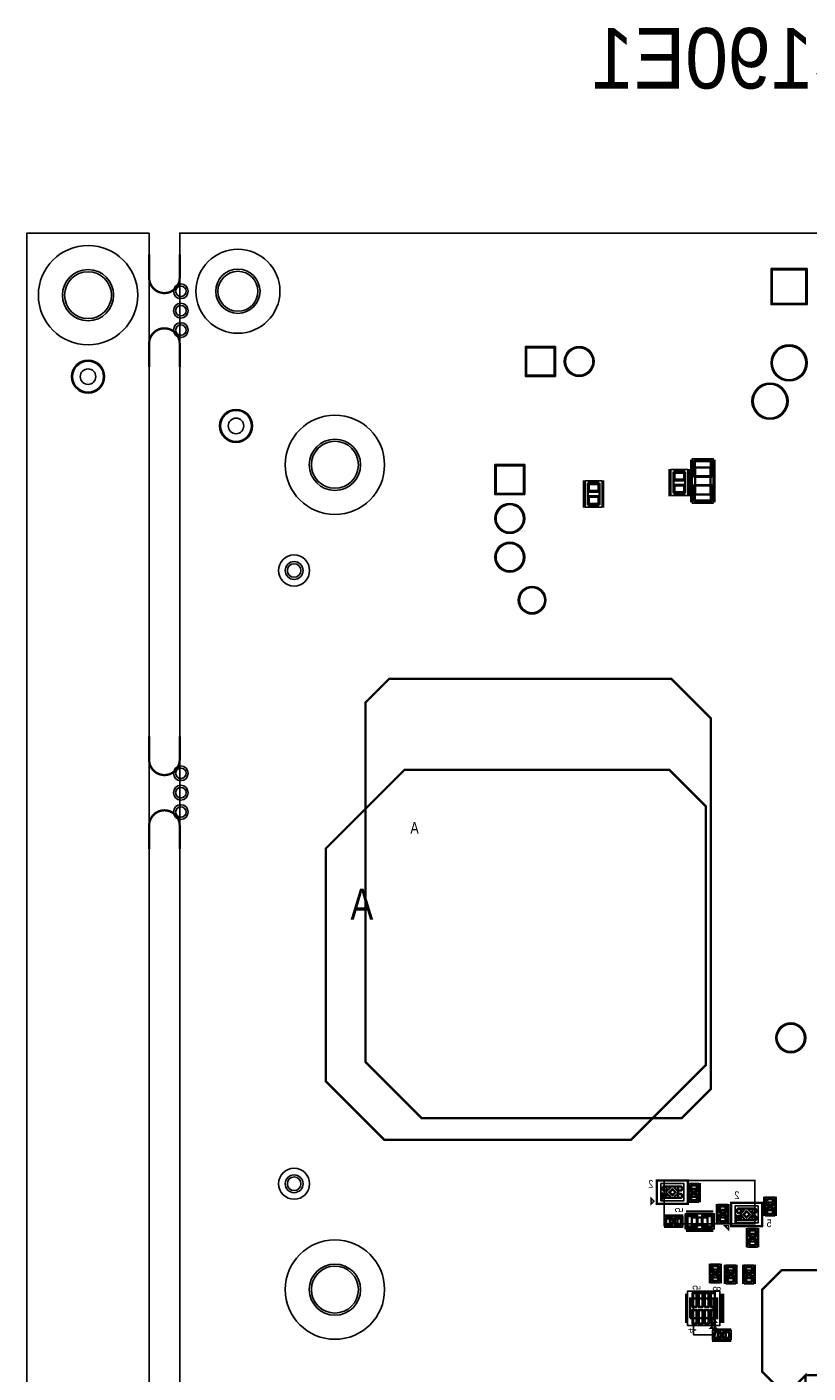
# Model space of a CAD drawing. Extents: x -10 to 137, y -26 to 190.
# Tile 44 of 57: x -10 to 41, y 102 to 190. Entities that reach past the tile are written whole.
import ezdxf

# ---------------------------------------------------------------- set-up
doc = ezdxf.new("R2010")
doc.units = 0
for name, color, linetype in [('BG_OUTLINE', 95, 'CONTINUOUS'), ('CR_BOTTOM', 40, 'CONTINUOUS'), ('PG_ASSEMBLY_BOTTOM', 52, 'CONTINUOUS'), ('PG_DFA_BOUND_BOTTOM', 254, 'CONTINUOUS'), ('PG_PLACE_BOUND_BOTTOM', 73, 'CONTINUOUS'), ('PG_SILKSCREEN_BOTTOM', 2, 'CONTINUOUS'), ('PIN_BOTTOM', 1, 'CONTINUOUS'), ('PIN_PASTEMASK_BOTTOM', 132, 'CONTINUOUS'), ('PIN_SOLDERMASK_BOTTOM', 212, 'CONTINUOUS'), ('PKO_BOTTOM', 120, 'CONTINUOUS'), ('RKO_ALL', 40, 'CONTINUOUS'), ('RKO_BOTTOM', 95, 'CONTINUOUS'), ('VKO_BOTTOM', 173, 'CONTINUOUS')]:
    doc.layers.add(name, color=color, linetype=linetype)

msp = doc.modelspace()

# ---------------------------------------------------------------- linework, layer by layer
at = {"layer": 'BG_OUTLINE'}
msp.add_lwpolyline([(-1.999996, 176.999514), (-9.99998, 176.999514), (-9.99998, 0), (-1.999996, 0), (-1.999996, 176.999514)], dxfattribs=at)
msp.add_lwpolyline([(127, 0), (127, 176.999514), (0, 176.999514), (0, 0)], close=True, dxfattribs=at)
at = {"layer": 'BG_OUTLINE', "const_width": 0.1524}
for points in [[(-1.999996, 175.613436), (-1.999996, 174.073434, 0.414214), (-0.999998, 173.073436, 0.414214), (0, 174.073434), (0, 175.613436)], [(-1.999996, 168.225592), (-1.999996, 169.765594, -0.414214), (-0.999998, 170.765592, -0.414214), (0, 169.765594), (0, 168.225592)], [(-1.999996, 144.063557), (-1.999996, 142.523555, 0.414214), (-0.999998, 141.523557, 0.414214), (0, 142.523555), (0, 144.063557)], [(-1.999996, 136.675713), (-1.999996, 138.215715, -0.414214), (-0.999998, 139.215713, -0.414214), (0, 138.215715), (0, 136.675713)]]:
    msp.add_lwpolyline(points, format="xyb", dxfattribs=at)
at = {"layer": 'CR_BOTTOM'}
for points in [[(31.70809, 112.14481), (37.65169, 112.14481), (37.65169, 114.98961), (31.70809, 114.98961)], [(33.6296, 104.88041), (35.052, 104.88041), (35.052, 107.72521), (33.6296, 107.72521)]]:
    msp.add_lwpolyline(points, close=True, dxfattribs=at)
at = {"layer": 'PG_ASSEMBLY_BOTTOM', "const_width": 0.1524}
for points in [[(32.320992, 160.030706), (32.320992, 161.300706), (33.082992, 161.300706), (33.082992, 160.030706), (32.320992, 160.030706)], [(33.730692, 159.887361), (33.730692, 161.665361), (34.746692, 161.665361), (34.746692, 159.887361), (33.730692, 159.887361)], [(27.470608, 160.557492), (27.470608, 159.287492), (26.708608, 159.287492), (26.708608, 160.557492), (27.470608, 160.557492)], [(13.716, 147.828), (32.1818, 147.828), (34.7726, 145.2372), (34.7726, 120.9802), (32.8676, 119.0752), (15.8242, 119.0752), (12.1666, 122.7328), (12.1666, 146.2786), (13.716, 147.828)], [(31.86811, 114.60099), (32.63011, 114.60099), (32.63011, 113.83899), (31.86811, 113.83899), (31.86811, 114.60099)], [(31.61411, 113.83899), (31.61411, 114.09299), (31.74111, 113.96599), (31.61411, 113.83899)], [(33.528, 113.926112), (33.528, 114.434112), (33.782, 114.434112), (33.782, 113.926112), (33.528, 113.926112)], [(35.41141, 112.552988), (35.41141, 113.060988), (35.66541, 113.060988), (35.66541, 112.552988), (35.41141, 112.552988)], [(36.467542, 112.38611), (36.467542, 112.64011), (36.594542, 112.51311), (36.467542, 112.38611)], [(36.721542, 113.14811), (37.483542, 113.14811), (37.483542, 112.38611), (36.721542, 112.38611), (36.721542, 113.14811)], [(38.76421, 113.541048), (38.76421, 113.033048), (38.51021, 113.033048), (38.51021, 113.541048), (38.76421, 113.541048)], [(32.581088, 112.18799), (32.073088, 112.18799), (32.073088, 112.44199), (32.581088, 112.44199), (32.581088, 112.18799)], [(34.544762, 112.06099), (33.528762, 112.06099), (33.528762, 112.56899), (34.544762, 112.56899), (34.544762, 112.06099)], [(37.365432, 110.984284), (37.365432, 111.492284), (37.619432, 111.492284), (37.619432, 110.984284), (37.365432, 110.984284)], [(35.189414, 109.153345), (35.189414, 108.645345), (34.935414, 108.645345), (34.935414, 109.153345), (35.189414, 109.153345)], [(36.19373, 109.094524), (36.19373, 108.586524), (35.93973, 108.586524), (35.93973, 109.094524), (36.19373, 109.094524)], [(37.386006, 109.094524), (37.386006, 108.586524), (37.132006, 108.586524), (37.132006, 109.094524), (37.386006, 109.094524)], [(33.409382, 105.981754), (33.409382, 107.251754), (35.187382, 107.251754), (35.187382, 105.981754), (34.933382, 105.981754), (34.933382, 107.251754)], [(34.933382, 107.251754), (34.933382, 105.981754), (33.409382, 105.981754)], [(35.060382, 105.727754), (34.806382, 105.727754), (34.933382, 105.854754), (35.060382, 105.727754)], [(35.736931, 104.735884), (35.228931, 104.735884), (35.228931, 104.989884), (35.736931, 104.989884), (35.736931, 104.735884)]]:
    msp.add_lwpolyline(points, dxfattribs=at)
at = {"layer": 'PG_DFA_BOUND_BOTTOM'}
for points in [[(33.552892, 159.328663), (34.924492, 159.328663), (34.924492, 162.22406), (33.552892, 162.22406)], [(32.143192, 159.812007), (33.260792, 159.812007), (33.260792, 161.519405), (32.143192, 161.519405)], [(27.648408, 160.776191), (26.530808, 160.776191), (26.530808, 159.068793), (27.648408, 159.068793)], [(31.496762, 113.66119), (31.496762, 114.77879), (33.001458, 114.77879), (33.001458, 113.66119)], [(33.3375, 113.570004), (33.3375, 114.79022), (33.9725, 114.79022), (33.9725, 113.570004)], [(38.31971, 112.67694), (38.31971, 113.897156), (38.95471, 113.897156), (38.95471, 112.67694)], [(33.089596, 112.81029), (34.983928, 112.81029), (34.983928, 111.81969), (33.089596, 111.81969)], [(35.22091, 112.19688), (35.22091, 113.417096), (35.85591, 113.417096), (35.85591, 112.19688)], [(36.350194, 112.20831), (36.350194, 113.32591), (37.85489, 113.32591), (37.85489, 112.20831)], [(32.937287, 111.99749), (32.937287, 112.63249), (31.716889, 112.63249), (31.716889, 111.99749)], [(37.174932, 110.628085), (37.809932, 110.628085), (37.809932, 111.848483), (37.174932, 111.848483)], [(35.379914, 109.509545), (34.744914, 109.509545), (34.744914, 108.289146), (35.379914, 108.289146)], [(35.74923, 108.230416), (35.74923, 109.450632), (36.38423, 109.450632), (36.38423, 108.230416)], [(36.941506, 108.230416), (36.941506, 109.450632), (37.576506, 109.450632), (37.576506, 108.230416)], [(33.231582, 105.495344), (33.231582, 107.738164), (35.365182, 107.738164), (35.365182, 105.495344)], [(36.093131, 104.545384), (36.093131, 105.180384), (34.872732, 105.180384), (34.872732, 104.545384)]]:
    msp.add_lwpolyline(points, close=True, dxfattribs=at)
at = {"layer": 'PG_PLACE_BOUND_BOTTOM'}
for points in [[(32.320992, 160.030706), (33.082992, 160.030706), (33.082992, 161.300706), (32.320992, 161.300706)], [(33.730692, 159.887361), (33.730692, 161.665361), (34.746692, 161.665361), (34.746692, 159.887361)], [(27.470608, 160.557492), (26.708608, 160.557492), (26.708608, 159.287492), (27.470608, 159.287492)], [(31.86811, 113.83899), (31.86811, 114.60099), (32.63011, 114.60099), (32.63011, 113.83899)], [(33.528, 113.926112), (33.528, 114.434112), (33.782, 114.434112), (33.782, 113.926112)], [(35.41141, 112.552988), (35.41141, 113.060988), (35.66541, 113.060988), (35.66541, 112.552988)], [(36.721542, 112.38611), (36.721542, 113.14811), (37.483542, 113.14811), (37.483542, 112.38611)], [(38.51021, 113.033048), (38.51021, 113.541048), (38.76421, 113.541048), (38.76421, 113.033048)], [(32.581088, 112.18799), (32.073088, 112.18799), (32.073088, 112.44199), (32.581088, 112.44199)], [(33.528762, 112.56899), (34.544762, 112.56899), (34.544762, 112.06099), (33.528762, 112.06099)], [(37.365432, 110.984284), (37.365432, 111.492284), (37.619432, 111.492284), (37.619432, 110.984284)], [(35.189414, 109.153345), (35.189414, 108.645345), (34.935414, 108.645345), (34.935414, 109.153345)], [(35.93973, 108.586524), (35.93973, 109.094524), (36.19373, 109.094524), (36.19373, 108.586524)], [(37.132006, 108.586524), (37.132006, 109.094524), (37.386006, 109.094524), (37.386006, 108.586524)], [(33.409382, 105.981754), (33.409382, 107.251754), (35.187382, 107.251754), (35.187382, 105.981754)], [(35.736931, 104.735884), (35.228931, 104.735884), (35.228931, 104.989884), (35.736931, 104.989884)]]:
    msp.add_lwpolyline(points, close=True, dxfattribs=at)
at = {"layer": 'PG_SILKSCREEN_BOTTOM'}
for points, const_width in [([(33.476692, 159.379361), (33.476692, 162.173361)], 0.1524), ([(35.000692, 159.379361), (35.000692, 162.173361)], 0.1524), ([(32.066992, 159.776706), (32.066992, 161.554706)], 0.1524), ([(33.336992, 159.776706), (33.336992, 161.554706)], 0.1524), ([(26.454608, 160.811492), (26.454608, 159.033492)], 0.1524), ([(27.724608, 160.811492), (27.724608, 159.033492)], 0.1524), ([(14.7066, 141.859), (32.0548, 141.859), (34.4424, 139.4714), (34.4424, 122.555), (29.5402, 117.6528), (13.3858, 117.6528), (9.5758, 121.4628), (9.5758, 136.7282), (14.7066, 141.859)], 0.1524), ([(31.23311, 113.45799), (33.26511, 113.45799), (33.26511, 114.98199), (31.23311, 114.98199), (31.23311, 113.45799)], 0.1524), ([(33.274, 113.545112), (33.274, 114.815112)], 0.1524), ([(34.036, 113.545112), (34.036, 114.815112)], 0.1524), ([(30.876494, 113.500408), (30.876494, 113.754408), (31.003494, 113.627408), (30.876494, 113.500408)], 0.1524), ([(38.25621, 113.922048), (38.25621, 112.652048)], 0.1524), ([(39.01821, 113.922048), (39.01821, 112.652048)], 0.1524), ([(34.925762, 112.94999), (33.147762, 112.94999)], 0.1524), ([(35.15741, 112.171988), (35.15741, 113.441988)], 0.1524), ([(35.91941, 112.171988), (35.91941, 113.441988)], 0.1524), ([(36.086542, 112.00511), (38.118542, 112.00511), (38.118542, 113.52911), (36.086542, 113.52911), (36.086542, 112.00511)], 0.1524), ([(32.962088, 112.69599), (31.692088, 112.69599)], 0.127), ([(32.962088, 111.93399), (31.692088, 111.93399)], 0.127), ([(35.910012, 111.81842), (35.730434, 111.997998), (35.910012, 111.997998), (35.910012, 111.81842)], 0.1524), ([(37.111432, 110.603284), (37.111432, 111.873284)], 0.127), ([(37.873432, 110.603284), (37.873432, 111.873284)], 0.127), ([(34.925762, 111.67999), (33.147762, 111.67999)], 0.1524), ([(34.681414, 109.534345), (34.681414, 108.264345)], 0.127), ([(35.443414, 109.534345), (35.443414, 108.264345)], 0.127), ([(35.68573, 109.475524), (35.68573, 108.205524)], 0.1524), ([(36.44773, 109.475524), (36.44773, 108.205524)], 0.1524), ([(36.878006, 109.475524), (36.878006, 108.205524)], 0.1524), ([(37.640006, 109.475524), (37.640006, 108.205524)], 0.1524), ([(40.9702, 102.235), (43.5864, 102.235), (45.0342, 103.6828), (45.0342, 108.1024), (44.0182, 109.1184), (39.3954, 109.1184), (38.1254, 107.8484), (38.1254, 102.4636), (38.8874, 101.7016), (40.4368, 101.7016), (40.9702, 102.235), (40.9702, 100.3554), (41.7322, 99.5934), (46.736, 99.5934), (47.8536, 98.4758), (47.8536, 96.7232), (47.6504, 96.52), (45.644001, 96.52), (45.059801, 95.9358), (43.434, 95.9358)], 0.1524), ([(33.282382, 105.727754), (33.155382, 105.727754), (33.155382, 107.505754), (33.282382, 107.505754)], 0.1524), ([(35.314382, 107.505754), (35.568382, 107.505754), (35.568382, 105.727754), (35.314382, 105.727754)], 0.1524), ([(35.314382, 105.727754), (35.441382, 105.727754), (35.441382, 107.505754)], 0.1524), ([(35.060382, 105.346754), (34.806382, 105.346754), (34.933382, 105.473754), (35.060382, 105.346754)], 0.1524), ([(36.117931, 105.243884), (34.847931, 105.243884)], 0.127), ([(36.117931, 104.481884), (34.847931, 104.481884)], 0.127)]:
    msp.add_lwpolyline(points, dxfattribs=dict(at, const_width=const_width))
at = {"layer": 'PIN_BOTTOM'}
for points in [[(40.992915, 174.604294), (40.992915, 172.394494), (38.783115, 172.394494), (38.783115, 174.604294)], [(24.511965, 169.494708), (24.511965, 167.691308), (22.708565, 167.691308), (22.708565, 169.494708)], [(22.50948, 159.96285), (20.70608, 159.96285), (20.70608, 161.76625), (22.50948, 161.76625)], [(32.409892, 160.884405), (32.994092, 160.884405), (32.994092, 161.367005), (32.409892, 161.367005)], [(33.730692, 161.10646), (34.746692, 161.10646), (34.746692, 162.04626), (33.730692, 162.04626)], [(27.381708, 160.623791), (26.797508, 160.623791), (26.797508, 160.141191), (27.381708, 160.141191)], [(32.409892, 159.964407), (32.994092, 159.964407), (32.994092, 160.447007), (32.409892, 160.447007)], [(33.730692, 159.506463), (34.746692, 159.506463), (34.746692, 160.446263), (33.730692, 160.446263)], [(27.381708, 159.703793), (26.797508, 159.703793), (26.797508, 159.221193), (27.381708, 159.221193)], [(33.4899, 114.28222), (33.8201, 114.28222), (33.8201, 114.63782), (33.4899, 114.63782)], [(32.24911, 114.471437), (31.997663, 114.21999), (32.24911, 113.968543), (32.500557, 114.21999)], [(33.4899, 113.722404), (33.8201, 113.722404), (33.8201, 114.078004), (33.4899, 114.078004)], [(38.80231, 113.744756), (38.47211, 113.744756), (38.47211, 113.389156), (38.80231, 113.389156)], [(35.37331, 112.909096), (35.70351, 112.909096), (35.70351, 113.264696), (35.37331, 113.264696)], [(37.102542, 113.018557), (36.851095, 112.76711), (37.102542, 112.515663), (37.353989, 112.76711)], [(38.80231, 113.18494), (38.47211, 113.18494), (38.47211, 112.82934), (38.80231, 112.82934)], [(32.224889, 112.14989), (32.224889, 112.48009), (31.869289, 112.48009), (31.869289, 112.14989)], [(32.784887, 112.14989), (32.784887, 112.48009), (32.429287, 112.48009), (32.429287, 112.14989)], [(33.826196, 111.99749), (33.826196, 112.63249), (33.267396, 112.63249), (33.267396, 111.99749)], [(34.806128, 111.99749), (34.806128, 112.63249), (34.247328, 112.63249), (34.247328, 111.99749)], [(35.37331, 112.34928), (35.70351, 112.34928), (35.70351, 112.70488), (35.37331, 112.70488)], [(37.327332, 111.340483), (37.657532, 111.340483), (37.657532, 111.696083), (37.327332, 111.696083)], [(37.327332, 110.780485), (37.657532, 110.780485), (37.657532, 111.136085), (37.327332, 111.136085)], [(35.227514, 109.357145), (34.897314, 109.357145), (34.897314, 109.001545), (35.227514, 109.001545)], [(36.23183, 109.298232), (35.90163, 109.298232), (35.90163, 108.942632), (36.23183, 108.942632)], [(37.424106, 109.298232), (37.093906, 109.298232), (37.093906, 108.942632), (37.424106, 108.942632)], [(35.227514, 108.797146), (34.897314, 108.797146), (34.897314, 108.441546), (35.227514, 108.441546)], [(36.23183, 108.738416), (35.90163, 108.738416), (35.90163, 108.382816), (36.23183, 108.382816)], [(37.424106, 108.738416), (37.093906, 108.738416), (37.093906, 108.382816), (37.424106, 108.382816)], [(33.596834, 106.747564), (33.800034, 106.747564), (33.800034, 107.585764), (33.596834, 107.585764)], [(33.996884, 106.747564), (34.200084, 106.747564), (34.200084, 107.585764), (33.996884, 107.585764)], [(34.39668, 106.747564), (34.59988, 106.747564), (34.59988, 107.585764), (34.39668, 107.585764)], [(34.79673, 106.747564), (34.99993, 106.747564), (34.99993, 107.585764), (34.79673, 107.585764)], [(33.596834, 105.647744), (33.800034, 105.647744), (33.800034, 106.485944), (33.596834, 106.485944)], [(33.996884, 105.647744), (34.200084, 105.647744), (34.200084, 106.485944), (33.996884, 106.485944)], [(34.39668, 105.647744), (34.59988, 105.647744), (34.59988, 106.485944), (34.39668, 106.485944)], [(34.79673, 105.647744), (34.99993, 105.647744), (34.99993, 106.485944), (34.79673, 106.485944)], [(35.380732, 104.697784), (35.380732, 105.027984), (35.025132, 105.027984), (35.025132, 104.697784)], [(35.940731, 104.697784), (35.940731, 105.027984), (35.585131, 105.027984), (35.585131, 104.697784)]]:
    msp.add_lwpolyline(points, close=True, dxfattribs=at)
for points in [[(31.930261, 114.29922), (31.69922, 114.29922, -0.414214), (31.59842, 114.40002), (31.59842, 114.52002, -0.414214), (31.69922, 114.62082), (32.12002, 114.62082), (32.12002, 114.488979)], [(32.567959, 114.29922), (32.799, 114.29922, 0.414214), (32.8998, 114.40002), (32.8998, 114.52002, 0.414214), (32.799, 114.62082), (32.3782, 114.62082), (32.3782, 114.488979)], [(31.930261, 114.14076), (31.69922, 114.14076, 0.414214), (31.59842, 114.03996), (31.59842, 113.91996, 0.414214), (31.69922, 113.81916), (32.12002, 113.81916), (32.12002, 113.951001)], [(32.567959, 114.14076), (32.799, 114.14076, -0.414214), (32.8998, 114.03996), (32.8998, 113.91996, -0.414214), (32.799, 113.81916), (32.3782, 113.81916), (32.3782, 113.951001)], [(36.783693, 112.84634), (36.552652, 112.84634, -0.414214), (36.451852, 112.94714), (36.451852, 113.06714, -0.414214), (36.552652, 113.16794), (36.973452, 113.16794), (36.973452, 113.036099)], [(37.421391, 112.84634), (37.652432, 112.84634, 0.414214), (37.753232, 112.94714), (37.753232, 113.06714, 0.414214), (37.652432, 113.16794), (37.231632, 113.16794), (37.231632, 113.036099)], [(36.783693, 112.68788), (36.552652, 112.68788, 0.414214), (36.451852, 112.58708), (36.451852, 112.46708, 0.414214), (36.552652, 112.36628), (36.973452, 112.36628), (36.973452, 112.498121)], [(37.421391, 112.68788), (37.652432, 112.68788, -0.414214), (37.753232, 112.58708), (37.753232, 112.46708, -0.414214), (37.652432, 112.36628), (37.231632, 112.36628), (37.231632, 112.498121)]]:
    msp.add_lwpolyline(points, format="xyb", close=True, dxfattribs=at)
for centre, radius in [((-5.999988, 172.935514), 1.5367), ((3.81, 173.190022), 1.3081), ((0.0762, 173.189514), 0.3429), ((0.0762, 171.919514), 0.3429), ((0.0762, 170.649514), 0.3429), ((26.15026, 168.593008), 0.9017), ((39.888015, 168.499404), 1.1049), ((-5.999988, 167.601514), 0.508), ((38.638081, 165.999282), 1.1049), ((3.687064, 164.376476), 0.508), ((10.16, 161.832036), 1.5367), ((21.60778, 158.32455), 0.9017), ((21.60778, 155.78455), 0.9017), ((7.489698, 154.912314), 0.4445), ((23.064216, 152.968706), 0.8255), ((0.0762, 141.639635), 0.3429), ((0.0762, 140.369635), 0.3429), ((0.0762, 139.099635), 0.3429), ((39.99739, 124.321565), 0.9017), ((7.489698, 114.772186), 0.4445), ((10.16, 107.842304), 1.5367)]:
    msp.add_circle(centre, radius, dxfattribs=at)
at = {"layer": 'PIN_PASTEMASK_BOTTOM'}
for points in [[(32.409892, 160.884405), (32.994092, 160.884405), (32.994092, 161.367005), (32.409892, 161.367005)], [(33.730692, 161.10646), (34.746692, 161.10646), (34.746692, 162.04626), (33.730692, 162.04626)], [(27.381708, 160.623791), (26.797508, 160.623791), (26.797508, 160.141191), (27.381708, 160.141191)], [(32.409892, 159.964407), (32.994092, 159.964407), (32.994092, 160.447007), (32.409892, 160.447007)], [(33.730692, 159.506463), (34.746692, 159.506463), (34.746692, 160.446263), (33.730692, 160.446263)], [(27.381708, 159.703793), (26.797508, 159.703793), (26.797508, 159.221193), (27.381708, 159.221193)], [(33.4899, 114.28222), (33.8201, 114.28222), (33.8201, 114.63782), (33.4899, 114.63782)], [(32.24911, 114.381635), (32.087465, 114.21999), (32.24911, 114.058345), (32.410755, 114.21999)], [(33.4899, 113.722404), (33.8201, 113.722404), (33.8201, 114.078004), (33.4899, 114.078004)], [(38.80231, 113.744756), (38.47211, 113.744756), (38.47211, 113.389156), (38.80231, 113.389156)], [(35.37331, 112.909096), (35.70351, 112.909096), (35.70351, 113.264696), (35.37331, 113.264696)], [(37.102542, 112.928755), (36.940897, 112.76711), (37.102542, 112.605465), (37.264187, 112.76711)], [(38.80231, 113.18494), (38.47211, 113.18494), (38.47211, 112.82934), (38.80231, 112.82934)], [(32.224889, 112.14989), (32.224889, 112.48009), (31.869289, 112.48009), (31.869289, 112.14989)], [(32.784887, 112.14989), (32.784887, 112.48009), (32.429287, 112.48009), (32.429287, 112.14989)], [(33.826196, 111.99749), (33.826196, 112.63249), (33.267396, 112.63249), (33.267396, 111.99749)], [(34.806128, 111.99749), (34.806128, 112.63249), (34.247328, 112.63249), (34.247328, 111.99749)], [(35.37331, 112.34928), (35.70351, 112.34928), (35.70351, 112.70488), (35.37331, 112.70488)], [(37.327332, 111.340483), (37.657532, 111.340483), (37.657532, 111.696083), (37.327332, 111.696083)], [(37.327332, 110.780485), (37.657532, 110.780485), (37.657532, 111.136085), (37.327332, 111.136085)], [(35.227514, 109.357145), (34.897314, 109.357145), (34.897314, 109.001545), (35.227514, 109.001545)], [(36.23183, 109.298232), (35.90163, 109.298232), (35.90163, 108.942632), (36.23183, 108.942632)], [(37.424106, 109.298232), (37.093906, 109.298232), (37.093906, 108.942632), (37.424106, 108.942632)], [(35.227514, 108.797146), (34.897314, 108.797146), (34.897314, 108.441546), (35.227514, 108.441546)], [(36.23183, 108.738416), (35.90163, 108.738416), (35.90163, 108.382816), (36.23183, 108.382816)], [(37.424106, 108.738416), (37.093906, 108.738416), (37.093906, 108.382816), (37.424106, 108.382816)], [(33.596834, 106.747564), (33.800034, 106.747564), (33.800034, 107.585764), (33.596834, 107.585764)], [(33.996884, 106.747564), (34.200084, 106.747564), (34.200084, 107.585764), (33.996884, 107.585764)], [(34.39668, 106.747564), (34.59988, 106.747564), (34.59988, 107.585764), (34.39668, 107.585764)], [(34.79673, 106.747564), (34.99993, 106.747564), (34.99993, 107.585764), (34.79673, 107.585764)], [(33.596834, 105.647744), (33.800034, 105.647744), (33.800034, 106.485944), (33.596834, 106.485944)], [(33.996884, 105.647744), (34.200084, 105.647744), (34.200084, 106.485944), (33.996884, 106.485944)], [(34.39668, 105.647744), (34.59988, 105.647744), (34.59988, 106.485944), (34.39668, 106.485944)], [(34.79673, 105.647744), (34.99993, 105.647744), (34.99993, 106.485944), (34.79673, 106.485944)], [(35.380732, 104.697784), (35.380732, 105.027984), (35.025132, 105.027984), (35.025132, 104.697784)], [(35.940731, 104.697784), (35.940731, 105.027984), (35.585131, 105.027984), (35.585131, 104.697784)]]:
    msp.add_lwpolyline(points, close=True, dxfattribs=at)
for points in [[(31.64922, 114.40002, 0.414214), (31.69922, 114.35002), (31.90922, 114.35002), (32.06922, 114.51002), (32.06922, 114.57002), (31.69922, 114.57002, 0.414214), (31.64922, 114.52002)], [(32.849, 114.40002, -0.414214), (32.799, 114.35002), (32.589, 114.35002), (32.429, 114.51002), (32.429, 114.57002), (32.799, 114.57002, -0.414214), (32.849, 114.52002)], [(31.64922, 114.03996, -0.414214), (31.69922, 114.08996), (31.90922, 114.08996), (32.06922, 113.92996), (32.06922, 113.86996), (31.69922, 113.86996, -0.414214), (31.64922, 113.91996)], [(32.849, 114.03996, 0.414214), (32.799, 114.08996), (32.589, 114.08996), (32.429, 113.92996), (32.429, 113.86996), (32.799, 113.86996, 0.414214), (32.849, 113.91996)], [(36.502652, 112.94714, 0.414214), (36.552652, 112.89714), (36.762652, 112.89714), (36.922652, 113.05714), (36.922652, 113.11714), (36.552652, 113.11714, 0.414214), (36.502652, 113.06714)], [(37.702432, 112.94714, -0.414214), (37.652432, 112.89714), (37.442432, 112.89714), (37.282432, 113.05714), (37.282432, 113.11714), (37.652432, 113.11714, -0.414214), (37.702432, 113.06714)], [(36.502652, 112.58708, -0.414214), (36.552652, 112.63708), (36.762652, 112.63708), (36.922652, 112.47708), (36.922652, 112.41708), (36.552652, 112.41708, -0.414214), (36.502652, 112.46708)], [(37.702432, 112.58708, 0.414214), (37.652432, 112.63708), (37.442432, 112.63708), (37.282432, 112.47708), (37.282432, 112.41708), (37.652432, 112.41708, 0.414214), (37.702432, 112.46708)]]:
    msp.add_lwpolyline(points, format="xyb", close=True, dxfattribs=at)
at = {"layer": 'PIN_SOLDERMASK_BOTTOM'}
for points in [[(41.069115, 174.680494), (41.069115, 172.318294), (38.706915, 172.318294), (38.706915, 174.680494)], [(24.588165, 169.570908), (24.588165, 167.615108), (22.632365, 167.615108), (22.632365, 169.570908)], [(22.58568, 159.88665), (20.62988, 159.88665), (20.62988, 161.84245), (22.58568, 161.84245)], [(32.359092, 160.833605), (33.044892, 160.833605), (33.044892, 161.417805), (32.359092, 161.417805)], [(33.654492, 161.03026), (34.822892, 161.03026), (34.822892, 162.12246), (33.654492, 162.12246)], [(27.432508, 160.674591), (26.746708, 160.674591), (26.746708, 160.090391), (27.432508, 160.090391)], [(32.359092, 159.913607), (33.044892, 159.913607), (33.044892, 160.497807), (32.359092, 160.497807)], [(33.654492, 159.430263), (34.822892, 159.430263), (34.822892, 160.522463), (33.654492, 160.522463)], [(27.432508, 159.754593), (26.746708, 159.754593), (26.746708, 159.170393), (27.432508, 159.170393)], [(33.4391, 114.23142), (33.8709, 114.23142), (33.8709, 114.68862), (33.4391, 114.68862)], [(32.24911, 114.399595), (32.069505, 114.21999), (32.24911, 114.040385), (32.428715, 114.21999)], [(33.4391, 113.671604), (33.8709, 113.671604), (33.8709, 114.128804), (33.4391, 114.128804)], [(38.85311, 113.795556), (38.42131, 113.795556), (38.42131, 113.338356), (38.85311, 113.338356)], [(35.32251, 112.858296), (35.75431, 112.858296), (35.75431, 113.315496), (35.32251, 113.315496)], [(37.102542, 112.946715), (36.922937, 112.76711), (37.102542, 112.587505), (37.282147, 112.76711)], [(38.85311, 113.23574), (38.42131, 113.23574), (38.42131, 112.77854), (38.85311, 112.77854)], [(32.275689, 112.09909), (32.275689, 112.53089), (31.818489, 112.53089), (31.818489, 112.09909)], [(32.835687, 112.09909), (32.835687, 112.53089), (32.378487, 112.53089), (32.378487, 112.09909)], [(33.902396, 111.92129), (33.902396, 112.70869), (33.191196, 112.70869), (33.191196, 111.92129)], [(34.882328, 111.92129), (34.882328, 112.70869), (34.171128, 112.70869), (34.171128, 111.92129)], [(35.32251, 112.29848), (35.75431, 112.29848), (35.75431, 112.75568), (35.32251, 112.75568)], [(37.276532, 111.289683), (37.708332, 111.289683), (37.708332, 111.746883), (37.276532, 111.746883)], [(37.276532, 110.729685), (37.708332, 110.729685), (37.708332, 111.186885), (37.276532, 111.186885)], [(35.278314, 109.407945), (34.846514, 109.407945), (34.846514, 108.950745), (35.278314, 108.950745)], [(36.28263, 109.349032), (35.85083, 109.349032), (35.85083, 108.891832), (36.28263, 108.891832)], [(37.474906, 109.349032), (37.043106, 109.349032), (37.043106, 108.891832), (37.474906, 108.891832)], [(35.278314, 108.847946), (34.846514, 108.847946), (34.846514, 108.390746), (35.278314, 108.390746)], [(36.28263, 108.789216), (35.85083, 108.789216), (35.85083, 108.332016), (36.28263, 108.332016)], [(37.474906, 108.789216), (37.043106, 108.789216), (37.043106, 108.332016), (37.474906, 108.332016)], [(33.546034, 106.696764), (33.850834, 106.696764), (33.850834, 107.636564), (33.546034, 107.636564)], [(33.946084, 106.696764), (34.250884, 106.696764), (34.250884, 107.636564), (33.946084, 107.636564)], [(34.34588, 106.696764), (34.65068, 106.696764), (34.65068, 107.636564), (34.34588, 107.636564)], [(34.74593, 106.696764), (35.05073, 106.696764), (35.05073, 107.636564), (34.74593, 107.636564)], [(33.546034, 105.596944), (33.850834, 105.596944), (33.850834, 106.536744), (33.546034, 106.536744)], [(33.946084, 105.596944), (34.250884, 105.596944), (34.250884, 106.536744), (33.946084, 106.536744)], [(34.34588, 105.596944), (34.65068, 105.596944), (34.65068, 106.536744), (34.34588, 106.536744)], [(34.74593, 105.596944), (35.05073, 105.596944), (35.05073, 106.536744), (34.74593, 106.536744)], [(35.431532, 104.646984), (35.431532, 105.078784), (34.974332, 105.078784), (34.974332, 104.646984)], [(35.991531, 104.646984), (35.991531, 105.078784), (35.534331, 105.078784), (35.534331, 104.646984)]]:
    msp.add_lwpolyline(points, close=True, dxfattribs=at)
for points in [[(31.64922, 114.40002, 0.414214), (31.69922, 114.35002), (31.90922, 114.35002), (32.06922, 114.51002), (32.06922, 114.57002), (31.69922, 114.57002, 0.414214), (31.64922, 114.52002)], [(32.849, 114.40002, -0.414214), (32.799, 114.35002), (32.589, 114.35002), (32.429, 114.51002), (32.429, 114.57002), (32.799, 114.57002, -0.414214), (32.849, 114.52002)], [(31.64922, 114.03996, -0.414214), (31.69922, 114.08996), (31.90922, 114.08996), (32.06922, 113.92996), (32.06922, 113.86996), (31.69922, 113.86996, -0.414214), (31.64922, 113.91996)], [(32.849, 114.03996, 0.414214), (32.799, 114.08996), (32.589, 114.08996), (32.429, 113.92996), (32.429, 113.86996), (32.799, 113.86996, 0.414214), (32.849, 113.91996)], [(36.502652, 112.94714, 0.414214), (36.552652, 112.89714), (36.762652, 112.89714), (36.922652, 113.05714), (36.922652, 113.11714), (36.552652, 113.11714, 0.414214), (36.502652, 113.06714)], [(37.702432, 112.94714, -0.414214), (37.652432, 112.89714), (37.442432, 112.89714), (37.282432, 113.05714), (37.282432, 113.11714), (37.652432, 113.11714, -0.414214), (37.702432, 113.06714)], [(36.502652, 112.58708, -0.414214), (36.552652, 112.63708), (36.762652, 112.63708), (36.922652, 112.47708), (36.922652, 112.41708), (36.552652, 112.41708, -0.414214), (36.502652, 112.46708)], [(37.702432, 112.58708, 0.414214), (37.652432, 112.63708), (37.442432, 112.63708), (37.282432, 112.47708), (37.282432, 112.41708), (37.652432, 112.41708, 0.414214), (37.702432, 112.46708)]]:
    msp.add_lwpolyline(points, format="xyb", close=True, dxfattribs=at)
for centre, radius in [((-5.999988, 172.935514), 1.6764), ((3.81, 173.190022), 1.4478), ((0.0762, 173.189514), 0.4826), ((0.0762, 171.919514), 0.4826), ((0.0762, 170.649514), 0.4826), ((26.15026, 168.593008), 0.9779), ((39.888015, 168.499404), 1.1811), ((-5.999988, 167.601514), 1.016), ((38.638081, 165.999282), 1.1811), ((3.687064, 164.376476), 1.016), ((10.16, 161.832036), 1.6764), ((21.60778, 158.32455), 0.9779), ((21.60778, 155.78455), 0.9779), ((7.489698, 154.912314), 0.5842), ((23.064216, 152.968706), 0.9017), ((0.0762, 141.639635), 0.4826), ((0.0762, 140.369635), 0.4826), ((0.0762, 139.099635), 0.4826), ((39.99739, 124.321565), 0.9779), ((7.489698, 114.772186), 0.5842), ((10.16, 107.842304), 1.6764)]:
    msp.add_circle(centre, radius, dxfattribs=at)
at = {"layer": 'PKO_BOTTOM'}
for points in [[(-4.920488, 167.601514, 1), (-7.079488, 167.601514, 1)], [(4.766564, 164.376476, 1), (2.607564, 164.376476, 1)]]:
    msp.add_lwpolyline(points, format="xyb", close=True, dxfattribs=at)
at = {"layer": 'RKO_ALL'}
for points in [[(-2.750058, 172.935514, 1), (-9.249918, 172.935514, 1)], [(6.560058, 173.190022, 1), (1.059942, 173.190022, 1)], [(13.40993, 161.832036, 1), (6.91007, 161.832036, 1)], [(8.505393, 154.912202, 1), (6.473952, 154.912202, 1)], [(8.505647, 114.772288, 1), (6.473698, 114.772288, 1)], [(13.40993, 107.842304, 1), (6.91007, 107.842304, 1)]]:
    msp.add_lwpolyline(points, format="xyb", close=True, dxfattribs=at)
at = {"layer": 'RKO_BOTTOM'}
for points in [[(-4.920488, 167.601514, 1), (-7.079488, 167.601514, 1)], [(4.766564, 164.376476, 1), (2.607564, 164.376476, 1)]]:
    msp.add_lwpolyline(points, format="xyb", close=True, dxfattribs=at)
at = {"layer": 'VKO_BOTTOM'}
for points in [[(33.082992, 160.538706), (32.320992, 160.538706), (32.320992, 160.792706), (33.082992, 160.792706)], [(34.746692, 160.522361), (33.730692, 160.522361), (33.730692, 161.030361), (34.746692, 161.030361)], [(26.708608, 160.049492), (27.470608, 160.049492), (27.470608, 159.795492), (26.708608, 159.795492)], [(33.909762, 112.56899), (34.163762, 112.56899), (34.163762, 112.06099), (33.909762, 112.06099)]]:
    msp.add_lwpolyline(points, close=True, dxfattribs=at)

# ---------------------------------------------------------------- texts
at = {"layer": 'PG_ASSEMBLY_BOTTOM', "text_generation_flag": 2}
for s, height, width, p in [('BOTTOM  ASSEMBLY OF PROC190E1', 3.9624, 0.948718, (117.1702, 186.4614)), ('A', 0.762, 0.8, (15.6464, 137.6934))]:
    msp.add_text(s, height=height, dxfattribs=dict(at, width=width)).set_placement(p)
at = {"layer": 'PG_SILKSCREEN_BOTTOM', "text_generation_flag": 2}
for s, height, width, p in [('A', 2.032, 0.825, (12.6746, 132.0546)), ('2', 0.508, 0.85, (30.997398, 114.514376)), ('2', 0.508, 0.85, (36.63188, 113.769902)), ('5', 0.508, 0.85, (38.741604, 111.932974))]:
    msp.add_text(s, height=height, dxfattribs=dict(at, width=width)).set_placement(p)
at = {"layer": 'PG_SILKSCREEN_BOTTOM', "text_generation_flag": 2, "width": 0.85}
for s, p in [('5', (32.426402, 112.896904)), ('5', (33.579054, 107.81284)), ('8', (34.899854, 107.73664)), ('4', (33.299654, 104.99344))]:
    msp.add_text(s, height=0.508, rotation=270, dxfattribs=at).set_placement(p)

doc.saveas('drawing.dxf')
